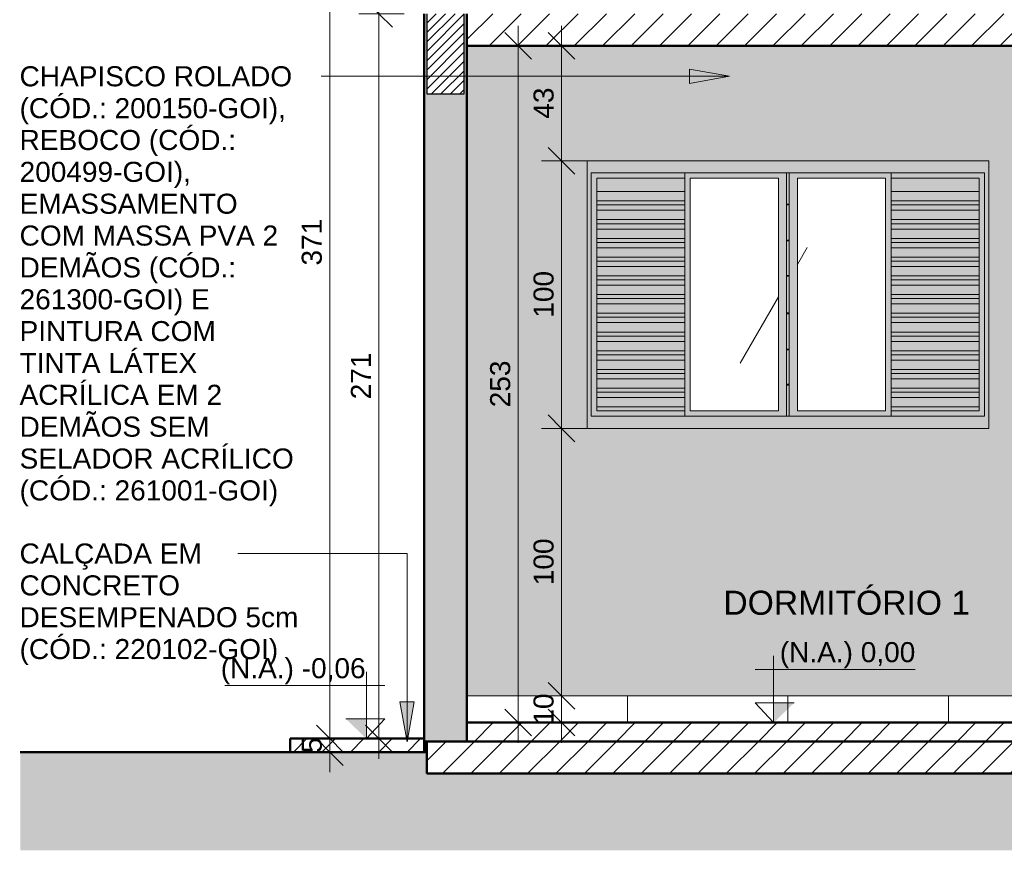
# Model space of a CAD drawing. Header units: metres. Extents: x 9.7 to 43.6, y -0.5 to 5.6.
# Tile 87 of 154: x 21 to 24.7, y -0.5 to 2.6. Entities that reach past the tile are written whole.
import ezdxf

# ---------------------------------------------------------------- set-up
doc = ezdxf.new("R2010")
doc.units = ezdxf.units.M
for name, color, linetype, lineweight in [('A-ANNO-DIMS', 7, 'Continuous', 9), ('A-ANNO-DIMS-50', 7, 'Continuous', 9), ('A-DETL-GENF', 7, 'Continuous', 5), ('A-FLOR', 7, 'Continuous', 5), ('A-FLOR-PATT', 7, 'Continuous', 5), ('A-GLAZ', 7, 'Continuous', 5), ('A-WALL', 7, 'Continuous', 5), ('A-WALL-PATT', 7, 'Continuous', 5), ('C-TOPO', 7, 'Continuous', 5), ('G-ANNO-DIMS', 7, 'Continuous', 9), ('G-ANNO-TEXT', 7, 'Continuous', 9), ('I-WALL', 7, 'Continuous', 5)]:
    doc.layers.add(name, color=color, linetype=linetype, lineweight=lineweight)
doc.layers.add('A-DETL', color=7, linetype='Continuous', lineweight=5, true_color=0x00a600)
doc.styles.add('Arial', font='arial.ttf', dxfattribs={"height": 0.075})
doc.styles.add('Arial_1', font='arial.ttf', dxfattribs={"height": 0.09})
doc.dimstyles.new('Com_linha__ref__contínua__-_Cor_Vermelha_Arial_1_5mm_2', dxfattribs={"dimscale": 0.3048, "dimtxt": 0.076519, "dimasz": 0.328084, "dimexe": 0.246063, "dimexo": 0.246063, "dimgap": 0.024606, "dimtad": 1, "dimdec": 1, "dimlfac": 100, "dimrnd": 0.1, "dimdsep": 46, "dimtxsty": 'Arial', "dimblk1": 'OBLIQUE', "dimblk2": 'OBLIQUE', "dimsah": 1, "dimcen": 0.09, "dimdle": 0.246063, "dimazin": 0, "dimtfac": 1, "dimtdec": 4, "dimtix": 1, "dimtmove": 0, "dimatfit": 3, "dimfxl": 1, "dimtvp": 1, "dimtolj": 1, "dimtzin": 0, "dimarcsym": 2})
pattern_1 = [(45, (28.80433, 2.847), (-0.053033, 0.053033), [])]
pattern_2 = [(60, (-1.416, 2.847), (-0.7901, 3.6316), [0.5, -1]), (60, (-0.4164, 3.797), (-0.59413, 1.67093), [1.5, -2.5]), (60, (3.584, 10.347), (-1.11997, 3.36016), [2.5, -5.65]), (60, (-9.916, -8.803), (-3.751, 5.803), [5, -10]), (60, (-16.416, -24.453), (-1.5635, 12.392), [5.5, -10.5]), (60, (60.484, 130.147), (-2.09532, 5.7708), [7.5, -15]), (60, (-0.9164, 12.847), (-1.7396, 3.48695), [3.5, -10]), (60, (-152.916, -325.153), (-0.06016, 4.5958), [3, -3.75]), (60, (-0.6664, 3.997), (-4.496, 5.713), [4, -6]), (60, (-63.116, 120.097), (0.186955, -3.976185), [2.5, -5.75]), (60, (3.584, 8.497), (-0.79006, 3.63157), [0.5, -1]), (60, (-2.416, 3.797), (-0.59413, 1.67093), [1.5, -2.5]), (60, (3.584, -4.653), (-1.11997, 3.36016), [2.5, -5.65]), (60, (7.084, -8.803), (-3.751, 5.803), [5, -10]), (60, (-16.416, 30.147), (-1.5635, 12.392), [5.5, -10.5]), (60, (-63.316, -124.453), (-2.09532, 5.7708), [7.5, -15]), (60, (-0.9164, -7.153), (-1.7396, 3.487), [3.5, -10]), (60, (-152.916, 330.847), (-0.06016, 4.5958), [3, -3.75]), (60, (-2.166, 1.697), (-4.496, 5.713), [4, -6]), (60, (-63.116, -114.403), (0.186955, -3.976185), [2.5, -5.75])]

# ---------------------------------------------------------------- blocks, each defined once
blk = doc.blocks.new('JANELA DE CORRE_-2767305-B0')
at = {"layer": 'A-GLAZ', "true_color": 0xfffffe}
h = blk.add_hatch(color=7, dxfattribs=at)
h.paths.add_polyline_path([(-6.3086, 1.1), (-5.5936, 1.1), (-5.5936, 2.1), (-7.0936, 2.1), (-7.0936, 1.1), (-6.3754, 1.1)])
h.paths.add_polyline_path([(-7.006, 1.145), (-7.0786, 1.145), (-7.0786, 2.055), (-5.6086, 2.055), (-5.6086, 1.145), (-6.7086, 1.145)])
for points in [[(-7.0586, 1.145), (-6.7286, 1.145), (-6.7286, 1.165), (-7.0586, 1.165), (-7.0586, 2.035), (-6.7286, 2.035), (-6.7286, 2.055), (-7.0786, 2.055), (-7.0786, 1.145), (-7.0701, 1.145)], [(-6.966, 1.985), (-6.7286, 1.985), (-6.7286, 2.035), (-7.0586, 2.035), (-7.0586, 1.985), (-6.9995, 1.985)], [(-5.9586, 1.145), (-5.6086, 1.145), (-5.6086, 2.055), (-5.9586, 2.055), (-5.9586, 2.035), (-5.6286, 2.035), (-5.6286, 1.165), (-5.9586, 1.165)], [(-5.6786, 1.985), (-5.6286, 1.985), (-5.6286, 2.035), (-5.9586, 2.035), (-5.9586, 1.985), (-5.7044, 1.985)], [(-6.9708, 1.95), (-6.7286, 1.95), (-6.7286, 1.985), (-7.0586, 1.985), (-7.0586, 1.95)], [(-5.9586, 1.95), (-5.6286, 1.95), (-5.6286, 1.985), (-5.9586, 1.985)], [(-6.7286, 1.935), (-6.7286, 1.95), (-7.0586, 1.95), (-7.0586, 1.935), (-6.8286, 1.935)], [(-6.7286, 1.915), (-6.7286, 1.935), (-7.0586, 1.935), (-7.0586, 1.915), (-6.8486, 1.915)], [(-6.9135, 1.88), (-6.7286, 1.88), (-6.7286, 1.915), (-7.0586, 1.915), (-7.0586, 1.88)], [(-6.3386, 1.9355), (-6.3386, 1.9385), (-6.3486, 1.9385), (-6.3486, 1.9355)], [(-5.6286, 1.935), (-5.6286, 1.95), (-5.9586, 1.95), (-5.9586, 1.935), (-5.7286, 1.935)], [(-5.6286, 1.915), (-5.6286, 1.935), (-5.9586, 1.935), (-5.9586, 1.915), (-5.7486, 1.915)], [(-5.8056, 1.88), (-5.6286, 1.88), (-5.6286, 1.915), (-5.9586, 1.915), (-5.9586, 1.88)], [(-6.9013, 1.865), (-6.7286, 1.865), (-6.7286, 1.88), (-7.0586, 1.88), (-7.0586, 1.865)], [(-5.9586, 1.865), (-5.6286, 1.865), (-5.6286, 1.88), (-5.9586, 1.88)], [(-6.8107, 1.845), (-6.7286, 1.845), (-6.7286, 1.865), (-7.0586, 1.865), (-7.0586, 1.845), (-6.8849, 1.845)], [(-7.0586, 1.81), (-6.7286, 1.81), (-6.7286, 1.845), (-7.0586, 1.845), (-7.0586, 1.8391)], [(-5.8393, 1.845), (-5.6286, 1.845), (-5.6286, 1.865), (-5.9586, 1.865), (-5.9586, 1.845)], [(-5.7448, 1.81), (-5.6286, 1.81), (-5.6286, 1.845), (-5.9586, 1.845), (-5.9586, 1.81)], [(-6.9686, 1.795), (-6.7286, 1.795), (-6.7286, 1.81), (-7.0586, 1.81), (-7.0586, 1.795), (-7.006, 1.795)], [(-6.3386, 1.8005), (-6.3386, 1.8035), (-6.3486, 1.8035), (-6.3486, 1.8005)], [(-5.9586, 1.795), (-5.6286, 1.795), (-5.6286, 1.81), (-5.9586, 1.81)], [(-6.7286, 1.775), (-6.7286, 1.795), (-7.0586, 1.795), (-7.0586, 1.775), (-6.9886, 1.775)], [(-6.7286, 1.74), (-6.7286, 1.775), (-7.0586, 1.775), (-7.0586, 1.74), (-7.006, 1.74)], [(-5.9586, 1.775), (-5.6286, 1.775), (-5.6286, 1.795), (-5.9586, 1.795)], [(-5.6286, 1.74), (-5.6286, 1.775), (-5.9586, 1.775), (-5.9586, 1.74), (-5.7448, 1.74)], [(-7.006, 1.725), (-6.7286, 1.725), (-6.7286, 1.74), (-7.0586, 1.74), (-7.0586, 1.725)], [(-5.7448, 1.725), (-5.6286, 1.725), (-5.6286, 1.74), (-5.9586, 1.74), (-5.9586, 1.725)], [(-6.7286, 1.705), (-6.7286, 1.725), (-7.0586, 1.725), (-7.0586, 1.705), (-7.006, 1.705)], [(-7.006, 1.67), (-6.7286, 1.67), (-6.7286, 1.705), (-7.0586, 1.705), (-7.0586, 1.67)], [(-5.6286, 1.705), (-5.6286, 1.725), (-5.9586, 1.725), (-5.9586, 1.705), (-5.7448, 1.705)], [(-5.7448, 1.67), (-5.6286, 1.67), (-5.6286, 1.705), (-5.9586, 1.705), (-5.9586, 1.67)], [(-6.7286, 1.655), (-6.7286, 1.67), (-7.0586, 1.67), (-7.0586, 1.655), (-7.006, 1.655)], [(-6.3386, 1.6685), (-6.3386, 1.6715), (-6.3486, 1.6715), (-6.3486, 1.6685)], [(-5.9586, 1.655), (-5.6286, 1.655), (-5.6286, 1.67), (-5.9586, 1.67)], [(-6.7286, 1.635), (-6.7286, 1.655), (-7.0586, 1.655), (-7.0586, 1.635), (-7.006, 1.635)], [(-7.006, 1.6), (-6.7286, 1.6), (-6.7286, 1.635), (-7.0586, 1.635), (-7.0586, 1.6)], [(-5.7448, 1.635), (-5.6286, 1.635), (-5.6286, 1.655), (-5.9586, 1.655), (-5.9586, 1.635)], [(-5.7448, 1.6), (-5.6286, 1.6), (-5.6286, 1.635), (-5.9586, 1.635), (-5.9586, 1.6)], [(-7.0586, 1.585), (-6.7286, 1.585), (-6.7286, 1.6), (-7.0586, 1.6)], [(-7.006, 1.565), (-6.7286, 1.565), (-6.7286, 1.585), (-7.0586, 1.585), (-7.0586, 1.565)], [(-5.9586, 1.585), (-5.6286, 1.585), (-5.6286, 1.6), (-5.9586, 1.6)], [(-5.9586, 1.565), (-5.6286, 1.565), (-5.6286, 1.585), (-5.9586, 1.585)], [(-7.006, 1.53), (-6.7286, 1.53), (-6.7286, 1.565), (-7.0586, 1.565), (-7.0586, 1.53)], [(-5.6286, 1.53), (-5.6286, 1.565), (-5.9586, 1.565), (-5.9586, 1.53), (-5.7448, 1.53)], [(-7.0586, 1.515), (-6.7286, 1.515), (-6.7286, 1.53), (-7.0586, 1.53)], [(-7.0586, 1.495), (-6.7286, 1.495), (-6.7286, 1.515), (-7.0586, 1.515)], [(-6.3386, 1.5285), (-6.3386, 1.5315), (-6.3486, 1.5315), (-6.3486, 1.5285)], [(-5.7448, 1.515), (-5.6286, 1.515), (-5.6286, 1.53), (-5.9586, 1.53), (-5.9586, 1.515)], [(-5.6286, 1.495), (-5.6286, 1.515), (-5.9586, 1.515), (-5.9586, 1.495), (-5.7448, 1.495)], [(-6.7286, 1.46), (-6.7286, 1.495), (-7.0586, 1.495), (-7.0586, 1.46), (-7.006, 1.46)], [(-5.7448, 1.46), (-5.6286, 1.46), (-5.6286, 1.495), (-5.9586, 1.495), (-5.9586, 1.46)], [(-7.006, 1.445), (-6.7286, 1.445), (-6.7286, 1.46), (-7.0586, 1.46), (-7.0586, 1.445)], [(-7.006, 1.425), (-6.7286, 1.425), (-6.7286, 1.445), (-7.0586, 1.445), (-7.0586, 1.425)], [(-5.7263, 1.445), (-5.6286, 1.445), (-5.6286, 1.46), (-5.9586, 1.46), (-5.9586, 1.445), (-5.7448, 1.445)], [(-5.6286, 1.425), (-5.6286, 1.445), (-5.9586, 1.445), (-5.9586, 1.425), (-5.7019, 1.425)], [(-7.006, 1.39), (-6.7286, 1.39), (-6.7286, 1.425), (-7.0586, 1.425), (-7.0586, 1.39)], [(-5.6286, 1.39), (-5.6286, 1.425), (-5.9586, 1.425), (-5.9586, 1.39), (-5.6903, 1.39)], [(-6.7286, 1.375), (-6.7286, 1.39), (-7.0586, 1.39), (-7.0586, 1.375), (-7.006, 1.375)], [(-6.7286, 1.355), (-6.7286, 1.375), (-7.0586, 1.375), (-7.0586, 1.355), (-7.006, 1.355)], [(-6.3386, 1.3935), (-6.3386, 1.3965), (-6.3486, 1.3965), (-6.3486, 1.3935)], [(-5.6286, 1.375), (-5.6286, 1.39), (-5.9586, 1.39), (-5.9586, 1.375), (-5.6853, 1.375)], [(-5.7448, 1.355), (-5.6286, 1.355), (-5.6286, 1.375), (-5.9586, 1.375), (-5.9586, 1.355), (-5.7686, 1.355)], [(-7.009, 1.32), (-6.7286, 1.32), (-6.7286, 1.355), (-7.0586, 1.355), (-7.0586, 1.32)], [(-5.6286, 1.32), (-5.6286, 1.355), (-5.9586, 1.355), (-5.9586, 1.32), (-5.6669, 1.32)], [(-6.7286, 1.305), (-6.7286, 1.32), (-7.0586, 1.32), (-7.0586, 1.305), (-7.006, 1.305)], [(-6.7286, 1.285), (-6.7286, 1.305), (-7.0586, 1.305), (-7.0586, 1.285), (-7.006, 1.285)], [(-5.7448, 1.305), (-5.6286, 1.305), (-5.6286, 1.32), (-5.9586, 1.32), (-5.9586, 1.305), (-5.8186, 1.305)], [(-5.7448, 1.285), (-5.6286, 1.285), (-5.6286, 1.305), (-5.9586, 1.305), (-5.9586, 1.285), (-5.8386, 1.285)], [(-7.0586, 1.25), (-6.7286, 1.25), (-6.7286, 1.285), (-7.0586, 1.285)], [(-6.3386, 1.2615), (-6.3386, 1.2645), (-6.3486, 1.2645), (-6.3486, 1.2615)], [(-5.7448, 1.25), (-5.6286, 1.25), (-5.6286, 1.285), (-5.9586, 1.285), (-5.9586, 1.25), (-5.8736, 1.25)], [(-7.0586, 1.235), (-6.7286, 1.235), (-6.7286, 1.25), (-7.0586, 1.25)], [(-7.0493, 1.215), (-6.7286, 1.215), (-6.7286, 1.235), (-7.0586, 1.235), (-7.0586, 1.215)], [(-7.006, 1.18), (-6.7286, 1.18), (-6.7286, 1.215), (-7.0586, 1.215), (-7.0586, 1.18), (-7.0519, 1.18)], [(-5.6386, 1.235), (-5.6286, 1.235), (-5.6286, 1.25), (-5.9586, 1.25), (-5.9586, 1.235), (-5.6455, 1.235)], [(-5.9586, 1.215), (-5.6286, 1.215), (-5.6286, 1.235), (-5.9586, 1.235)], [(-5.7448, 1.18), (-5.6286, 1.18), (-5.6286, 1.215), (-5.9586, 1.215), (-5.9586, 1.18), (-5.9436, 1.18)], [(-6.7286, 1.165), (-6.7286, 1.18), (-7.0586, 1.18), (-7.0586, 1.165), (-7.006, 1.165)], [(-5.6286, 1.165), (-5.6286, 1.18), (-5.9586, 1.18), (-5.9586, 1.165), (-5.7448, 1.165)]]:
    blk.add_hatch(color=7, dxfattribs=at).paths.add_polyline_path(points)
h = blk.add_hatch(color=7, dxfattribs=at)
h.paths.add_polyline_path([(-6.3786, 1.145), (-6.3486, 1.145), (-6.3486, 2.055), (-6.7286, 2.055), (-6.7286, 1.145), (-6.3793, 1.145)])
h.paths.add_polyline_path([(-6.6907, 1.165), (-6.7086, 1.165), (-6.7086, 2.035), (-6.3786, 2.035), (-6.3786, 1.165)])
at = {"layer": 'A-GLAZ', "true_color": 0xbee8fe}
h = blk.add_hatch(dxfattribs=at)
h.set_pattern_fill('FP_24', color=254, style=0, pattern_type=2)
h.set_pattern_definition(pattern_2)
h.paths.add_polyline_path([(-6.3786, 1.165), (-6.3786, 2.035), (-6.7086, 2.035), (-6.7086, 1.165), (-6.6907, 1.165)])
at = {"layer": 'A-GLAZ', "true_color": 0x7f7f7f}
h = blk.add_hatch(color=8, dxfattribs=at)
h.paths.add_polyline_path([(-6.3386, 1.145), (-6.3386, 1.2615), (-6.3486, 1.2615), (-6.3486, 1.145)])
h.paths.add_polyline_path([(-6.3386, 1.2645), (-6.3386, 1.3935), (-6.3486, 1.3935), (-6.3486, 1.2645)])
h.paths.add_polyline_path([(-6.3486, 1.3965), (-6.3386, 1.3965), (-6.3386, 1.5285), (-6.3486, 1.5285), (-6.3486, 1.4531)])
h.paths.add_polyline_path([(-6.3386, 1.5315), (-6.3386, 1.6685), (-6.3486, 1.6685), (-6.3486, 1.5315)])
h.paths.add_polyline_path([(-6.3486, 1.6715), (-6.3386, 1.6715), (-6.3386, 1.8005), (-6.3486, 1.8005)])
h.paths.add_polyline_path([(-6.3486, 1.8035), (-6.3386, 1.8035), (-6.3386, 1.9355), (-6.3486, 1.9355), (-6.3486, 1.8391)])
h.paths.add_polyline_path([(-6.3486, 1.9385), (-6.3386, 1.9385), (-6.3386, 2.055), (-6.3486, 2.055), (-6.3486, 2.0333)])
at = {"layer": 'A-GLAZ', "true_color": 0xfffffe}
h = blk.add_hatch(color=7, dxfattribs=at)
h.paths.add_polyline_path([(-6.3386, 1.145), (-5.9586, 1.145), (-5.9586, 2.055), (-6.3386, 2.055), (-6.3386, 1.26)])
h.paths.add_polyline_path([(-6.3086, 1.165), (-6.3086, 2.035), (-5.9786, 2.035), (-5.9786, 1.165), (-6.0601, 1.165)])
at = {"layer": 'A-GLAZ', "true_color": 0xbee8fe}
h = blk.add_hatch(dxfattribs=at)
h.set_pattern_fill('FP_24', color=254, style=0, pattern_type=2)
h.set_pattern_definition(pattern_2)
h.paths.add_polyline_path([(-6.0601, 1.165), (-5.9786, 1.165), (-5.9786, 2.035), (-6.3086, 2.035), (-6.3086, 1.165)])
at = {"layer": 'A-GLAZ'}
for p, q in [((-5.5936, 2.1), (-7.0936, 2.1)), ((-7.0936, 2.1), (-7.0936, 1.1)), ((-5.5936, 1.1), (-5.5936, 2.1)), ((-7.0786, 1.145), (-7.0786, 2.055)), ((-7.0786, 2.055), (-5.6086, 2.055)), ((-7.0586, 2.035), (-6.7286, 2.035)), ((-7.0586, 1.165), (-7.0586, 2.035)), ((-6.7286, 2.055), (-6.7286, 1.145)), ((-6.7086, 1.165), (-6.7086, 2.035)), ((-6.7086, 2.035), (-6.3786, 2.035)), ((-6.3786, 2.035), (-6.3786, 1.165)), ((-6.3486, 1.145), (-6.3486, 2.055)), ((-6.3386, 2.055), (-6.3386, 1.145)), ((-6.3086, 2.035), (-5.9786, 2.035)), ((-6.3086, 1.165), (-6.3086, 2.035)), ((-5.9786, 2.035), (-5.9786, 1.165)), ((-5.9586, 1.145), (-5.9586, 2.055)), ((-5.9586, 2.035), (-5.6286, 2.035)), ((-5.6286, 2.035), (-5.6286, 1.165)), ((-5.6086, 2.055), (-5.6086, 1.145)), ((-7.0586, 1.985), (-6.7286, 1.985)), ((-5.9586, 1.985), (-5.6286, 1.985)), ((-7.0586, 1.95), (-6.7286, 1.95)), ((-7.0586, 1.935), (-6.7286, 1.935)), ((-7.0586, 1.915), (-6.7286, 1.915)), ((-6.3486, 1.9385), (-6.3386, 1.9385)), ((-6.3486, 1.9355), (-6.3386, 1.9355)), ((-5.9586, 1.95), (-5.6286, 1.95)), ((-5.9586, 1.935), (-5.6286, 1.935)), ((-5.9586, 1.915), (-5.6286, 1.915)), ((-7.0586, 1.88), (-6.7286, 1.88)), ((-5.9586, 1.88), (-5.6286, 1.88)), ((-7.0586, 1.865), (-6.7286, 1.865)), ((-7.0586, 1.845), (-6.7286, 1.845)), ((-5.9586, 1.865), (-5.6286, 1.865)), ((-5.9586, 1.845), (-5.6286, 1.845)), ((-7.0586, 1.81), (-6.7286, 1.81)), ((-6.3486, 1.8035), (-6.3386, 1.8035)), ((-5.9586, 1.81), (-5.6286, 1.81)), ((-7.0586, 1.795), (-6.7286, 1.795)), ((-7.0586, 1.775), (-6.7286, 1.775)), ((-6.3486, 1.8005), (-6.3386, 1.8005)), ((-5.9586, 1.795), (-5.6286, 1.795)), ((-5.9586, 1.775), (-5.6286, 1.775)), ((-7.0586, 1.74), (-6.7286, 1.74)), ((-5.9586, 1.74), (-5.6286, 1.74)), ((-7.0586, 1.725), (-6.7286, 1.725)), ((-7.0586, 1.705), (-6.7286, 1.705)), ((-5.9586, 1.725), (-5.6286, 1.725)), ((-5.9586, 1.705), (-5.6286, 1.705)), ((-7.0586, 1.67), (-6.7286, 1.67)), ((-6.3486, 1.6715), (-6.3386, 1.6715)), ((-6.3486, 1.6685), (-6.3386, 1.6685)), ((-5.9586, 1.67), (-5.6286, 1.67)), ((-7.0586, 1.655), (-6.7286, 1.655)), ((-7.0586, 1.635), (-6.7286, 1.635)), ((-5.9586, 1.655), (-5.6286, 1.655)), ((-5.9586, 1.635), (-5.6286, 1.635)), ((-7.0586, 1.6), (-6.7286, 1.6)), ((-7.0586, 1.585), (-6.7286, 1.585)), ((-5.9586, 1.6), (-5.6286, 1.6)), ((-5.9586, 1.585), (-5.6286, 1.585)), ((-7.0586, 1.565), (-6.7286, 1.565)), ((-5.9586, 1.565), (-5.6286, 1.565)), ((-7.0586, 1.53), (-6.7286, 1.53)), ((-7.0586, 1.515), (-6.7286, 1.515)), ((-6.3486, 1.5315), (-6.3386, 1.5315)), ((-6.3486, 1.5285), (-6.3386, 1.5285)), ((-5.9586, 1.53), (-5.6286, 1.53)), ((-5.9586, 1.515), (-5.6286, 1.515)), ((-7.0586, 1.495), (-6.7286, 1.495)), ((-5.9586, 1.495), (-5.6286, 1.495)), ((-7.0586, 1.46), (-6.7286, 1.46)), ((-7.0586, 1.445), (-6.7286, 1.445)), ((-5.9586, 1.46), (-5.6286, 1.46)), ((-5.9586, 1.445), (-5.6286, 1.445)), ((-7.0586, 1.425), (-6.7286, 1.425)), ((-5.9586, 1.425), (-5.6286, 1.425)), ((-7.0586, 1.39), (-6.7286, 1.39)), ((-7.0586, 1.375), (-6.7286, 1.375)), ((-6.3486, 1.3965), (-6.3386, 1.3965)), ((-6.3486, 1.3935), (-6.3386, 1.3935)), ((-5.9586, 1.39), (-5.6286, 1.39)), ((-5.9586, 1.375), (-5.6286, 1.375)), ((-7.0586, 1.355), (-6.7286, 1.355)), ((-5.9586, 1.355), (-5.6286, 1.355)), ((-7.0586, 1.32), (-6.7286, 1.32)), ((-7.0586, 1.305), (-6.7286, 1.305)), ((-5.9586, 1.32), (-5.6286, 1.32)), ((-5.9586, 1.305), (-5.6286, 1.305)), ((-7.0586, 1.285), (-6.7286, 1.285)), ((-6.3486, 1.2645), (-6.3386, 1.2645)), ((-6.3486, 1.2615), (-6.3386, 1.2615)), ((-5.9586, 1.285), (-5.6286, 1.285)), ((-7.0586, 1.25), (-6.7286, 1.25)), ((-7.0586, 1.235), (-6.7286, 1.235)), ((-7.0586, 1.215), (-6.7286, 1.215)), ((-5.9586, 1.25), (-5.6286, 1.25)), ((-5.9586, 1.235), (-5.6286, 1.235)), ((-5.9586, 1.215), (-5.6286, 1.215)), ((-6.7286, 1.18), (-7.0586, 1.18)), ((-5.6286, 1.18), (-5.9586, 1.18)), ((-5.6086, 1.145), (-7.0786, 1.145)), ((-6.7286, 1.165), (-7.0586, 1.165)), ((-6.3786, 1.165), (-6.7086, 1.165)), ((-5.9786, 1.165), (-6.3086, 1.165)), ((-5.6286, 1.165), (-5.9586, 1.165)), ((-7.0936, 1.1), (-5.5936, 1.1))]:
    blk.add_line(p, q, dxfattribs=at)
blk = doc.blocks.new('Elevações de ponto - Cota de elevação - corte _N_O e N_A_-1979376-B')
at = {"layer": 'G-ANNO-DIMS'}
blk.add_hatch(color=256, dxfattribs=at).paths.add_polyline_path([(-6.3206, 0.0736), (-6.3972, 0), (-6.3972, 0.0736)])
for p, q in [((-6.3972, 0), (-6.3972, 0.25)), ((-6.4658, 0.1986), (-5.868, 0.1986)), ((-6.3972, 0), (-6.4658, 0.0736)), ((-6.4658, 0.0736), (-6.3206, 0.0736)), ((-6.3972, 0.0736), (-6.4658, 0.0736)), ((-6.4658, 0.0736), (-6.3972, 0)), ((-6.3972, 0), (-6.3972, 0.0736))]:
    blk.add_line(p, q, dxfattribs=at)
blk = doc.blocks.new('DIMBLOCK25-B')
at = {"layer": 'A-ANNO-DIMS-50', "color": 242, "true_color": 0xbd2b2e, "transparency": 16777216}
for p, q in [((23.0304, 2.53), (22.9804, 2.58)), ((23.0304, 2.605), (23.0304, 2.1)), ((23.0304, 2.53), (23.0261, 2.53)), ((23.0304, 2.53), (23.0804, 2.48)), ((23.0304, 2.53), (23.1054, 2.53)), ((23.0304, 2.1), (22.9804, 2.15)), ((23.0304, 2.1), (22.9554, 2.1)), ((23.0304, 2.1), (23.0804, 2.05)), ((23.0304, 2.1), (23.2637, 2.1))]:
    blk.add_line(p, q, dxfattribs=at)
at = {"layer": 'A-ANNO-DIMS-50', "color": 0, "transparency": 16777216, "insert": (22.9256, 2.2573), "char_height": 0.075, "width": 0.138441, "attachment_point": 1, "rotation": 90, "line_spacing_factor": 0.941778, "style": 'Arial'}
blk.add_mtext('43', dxfattribs=at)
blk = doc.blocks.new('_Oblique')
at = {"color": 0, "linetype": 'ByBlock', "lineweight": -2}
blk.add_line((-0.5, -0.5), (0.5, 0.5), dxfattribs=at)
blk = doc.blocks.new('DIMBLOCK26-B')
at = {"layer": 'A-ANNO-DIMS-50', "color": 242, "true_color": 0xbd2b2e, "transparency": 16777216}
for p, q in [((23.0304, 2.1), (22.9804, 2.15)), ((23.0304, 2.1), (22.9554, 2.1)), ((23.0304, 2.1), (23.0304, 1.1)), ((23.0304, 2.1), (23.0804, 2.05)), ((23.0304, 2.1), (23.2637, 2.1)), ((23.0304, 1.1), (22.9804, 1.15)), ((23.0304, 1.1), (22.9554, 1.1)), ((23.0304, 1.1), (23.0804, 1.05)), ((23.0304, 1.1), (23.2156, 1.1))]:
    blk.add_line(p, q, dxfattribs=at)
at = {"layer": 'A-ANNO-DIMS-50', "color": 0, "transparency": 16777216, "insert": (22.9256, 1.5135), "char_height": 0.075, "width": 0.207662, "attachment_point": 1, "rotation": 90, "line_spacing_factor": 0.941778, "style": 'Arial'}
blk.add_mtext('100', dxfattribs=at)
blk = doc.blocks.new('DIMBLOCK27-B')
at = {"layer": 'A-ANNO-DIMS-50', "color": 242, "true_color": 0xbd2b2e, "transparency": 16777216}
for p, q in [((23.0304, 1.1), (22.9804, 1.15)), ((23.0304, 1.1), (22.9554, 1.1)), ((23.0304, 1.1), (23.0304, 0.1)), ((23.0304, 1.1), (23.0804, 1.05)), ((23.0304, 1.1), (23.2156, 1.1)), ((23.0304, 0.1), (22.9804, 0.15)), ((23.0304, 0.1), (23.0261, 0.1)), ((23.0304, 0.1), (23.0804, 0.05)), ((23.0304, 0.1), (23.1054, 0.1))]:
    blk.add_line(p, q, dxfattribs=at)
at = {"layer": 'A-ANNO-DIMS-50', "color": 0, "transparency": 16777216, "insert": (22.9256, 0.5135), "char_height": 0.075, "width": 0.207662, "attachment_point": 1, "rotation": 90, "line_spacing_factor": 0.941778, "style": 'Arial'}
blk.add_mtext('100', dxfattribs=at)
blk = doc.blocks.new('DIMBLOCK28-B')
at = {"layer": 'A-ANNO-DIMS-50', "color": 242, "true_color": 0xbd2b2e, "transparency": 16777216}
for p, q in [((23.0304, 0.1), (22.9804, 0.15)), ((23.0304, 0.1), (23.0261, 0.1)), ((23.0304, 0.1), (23.0304, -0.075)), ((23.0304, 0.1), (23.0804, 0.05)), ((23.0304, 0.1), (23.1054, 0.1)), ((23.0304, 0), (22.9804, 0.05)), ((23.0304, 0), (23.0261, 0)), ((23.0304, 0), (23.0804, -0.05)), ((23.0304, 0), (23.1054, 0))]:
    blk.add_line(p, q, dxfattribs=at)
at = {"layer": 'A-ANNO-DIMS-50', "color": 0, "transparency": 16777216, "insert": (22.9256, -0.0077), "char_height": 0.075, "width": 0.138441, "attachment_point": 1, "rotation": 90, "line_spacing_factor": 0.941778, "style": 'Arial'}
blk.add_mtext('10', dxfattribs=at)
blk = doc.blocks.new('DIMBLOCK29-B')
at = {"layer": 'A-ANNO-DIMS-50', "color": 242, "true_color": 0xbd2b2e, "transparency": 16777216}
for p, q in [((22.8683, 2.53), (22.8183, 2.58)), ((22.8683, 2.605), (22.8683, -0.075)), ((22.8683, 2.53), (22.864, 2.53)), ((22.8683, 2.53), (22.9183, 2.48)), ((22.8683, 2.53), (22.9433, 2.53)), ((22.8683, 0), (22.8183, 0.05)), ((22.8683, 0), (22.864, 0)), ((22.8683, 0), (22.9183, -0.05)), ((22.8683, 0), (22.9433, 0))]:
    blk.add_line(p, q, dxfattribs=at)
at = {"layer": 'A-ANNO-DIMS-50', "color": 0, "transparency": 16777216, "insert": (22.7634, 1.1785), "char_height": 0.075, "width": 0.207662, "attachment_point": 1, "rotation": 90, "line_spacing_factor": 0.941778, "style": 'Arial'}
blk.add_mtext('253', dxfattribs=at)
blk = doc.blocks.new('DIMBLOCK30-B')
at = {"layer": 'A-ANNO-DIMS-50', "color": 242, "true_color": 0xbd2b2e, "transparency": 16777216}
for p, q in [((22.3481, 3.725), (22.3481, 2.65)), ((22.3481, 3.65), (22.2981, 3.7)), ((22.3481, 3.65), (22.2731, 3.65)), ((22.3481, 3.65), (22.3981, 3.6)), ((22.3481, 3.65), (22.4416, 3.65)), ((22.3481, 2.65), (22.2981, 2.7)), ((22.3481, 2.65), (22.2731, 2.65)), ((22.3481, 2.65), (22.3981, 2.6)), ((22.3481, 2.65), (22.4416, 2.65))]:
    blk.add_line(p, q, dxfattribs=at)
at = {"layer": 'A-ANNO-DIMS-50', "color": 0, "transparency": 16777216, "insert": (22.2432, 3.0635), "char_height": 0.075, "width": 0.207662, "attachment_point": 1, "rotation": 90, "line_spacing_factor": 0.941778, "style": 'Arial'}
blk.add_mtext('100', dxfattribs=at)
blk = doc.blocks.new('DIMBLOCK31-B')
at = {"layer": 'A-ANNO-DIMS-50', "color": 242, "true_color": 0xbd2b2e, "transparency": 16777216}
for p, q in [((22.3481, 2.65), (22.2981, 2.7)), ((22.3481, 2.65), (22.2731, 2.65)), ((22.3481, 2.65), (22.3481, -0.135)), ((22.3481, 2.65), (22.3981, 2.6)), ((22.3481, 2.65), (22.4416, 2.65)), ((22.3481, -0.06), (22.2981, -0.01)), ((22.3481, -0.06), (22.3438, -0.06)), ((22.3481, -0.06), (22.3981, -0.11)), ((22.3481, -0.06), (22.4231, -0.06))]:
    blk.add_line(p, q, dxfattribs=at)
at = {"layer": 'A-ANNO-DIMS-50', "color": 0, "transparency": 16777216, "insert": (22.2432, 1.2085), "char_height": 0.075, "width": 0.207662, "attachment_point": 1, "rotation": 90, "line_spacing_factor": 0.941778, "style": 'Arial'}
blk.add_mtext('271', dxfattribs=at)
blk = doc.blocks.new('DIMBLOCK33-B')
at = {"layer": 'A-ANNO-DIMS-50', "color": 242, "true_color": 0xbd2b2e, "transparency": 16777216}
for p, q in [((22.1642, 3.65), (22.1142, 3.7)), ((22.1642, 3.65), (22.0892, 3.65)), ((22.1642, 3.65), (22.1642, -0.06)), ((22.1642, 3.65), (22.2142, 3.6)), ((22.1642, 3.65), (22.6238, 3.65)), ((22.1642, -0.06), (22.1142, -0.01)), ((22.1642, -0.06), (22.1599, -0.06)), ((22.1642, -0.06), (22.2142, -0.11)), ((22.1642, -0.06), (22.2392, -0.06))]:
    blk.add_line(p, q, dxfattribs=at)
at = {"layer": 'A-ANNO-DIMS-50', "color": 0, "transparency": 16777216, "insert": (22.0593, 1.7085), "char_height": 0.075, "width": 0.207662, "attachment_point": 1, "rotation": 90, "line_spacing_factor": 0.941778, "style": 'Arial'}
blk.add_mtext('371', dxfattribs=at)
blk = doc.blocks.new('DIMBLOCK34-B')
at = {"layer": 'A-ANNO-DIMS-50', "color": 242, "true_color": 0xbd2b2e, "transparency": 16777216}
for p, q in [((22.1642, -0.06), (22.1142, -0.01)), ((22.1642, -0.11), (22.1142, -0.06)), ((22.1642, -0.06), (22.1599, -0.06)), ((22.1642, -0.06), (22.1642, -0.185)), ((22.1642, -0.06), (22.2142, -0.11)), ((22.1642, -0.06), (22.2392, -0.06)), ((22.1642, -0.11), (22.1599, -0.11)), ((22.1642, -0.11), (22.2142, -0.16)), ((22.1642, -0.11), (22.2392, -0.11))]:
    blk.add_line(p, q, dxfattribs=at)
at = {"layer": 'A-ANNO-DIMS-50', "color": 0, "transparency": 16777216, "insert": (22.0593, -0.1138), "char_height": 0.075, "width": 0.069221, "attachment_point": 1, "rotation": 90, "line_spacing_factor": 0.941778, "style": 'Arial'}
blk.add_mtext('5', dxfattribs=at)

msp = doc.modelspace()

# ---------------------------------------------------------------- hatches: boundary and pattern name
at = {"layer": 'A-DETL-GENF', "true_color": 0x464646}
h = msp.add_hatch(dxfattribs=at)
h.set_pattern_fill('FP_29', color=49, style=0, pattern_type=2)
h.set_pattern_definition([(45, (28.80433, 2.847), (-0.01767767, 0.01767767), [])])
h.paths.add_polyline_path([(22.6666, 2.35), (22.6666, 2.65), (22.5266, 2.65), (22.5266, 2.35), (22.6347, 2.35)])
h.paths.add_polyline_path([(29.4067, 2.35), (29.5467, 2.35), (29.5467, 2.65), (29.4067, 2.65), (29.4067, 2.6113)])
h.paths.add_polyline_path([(26.9867, 2.35), (26.9867, 2.65), (26.8466, 2.65), (26.8466, 2.35)])
h.paths.add_polyline_path([(25.1292, 2.35), (25.2266, 2.35), (25.2266, 2.65), (25.0866, 2.65), (25.0866, 2.35)])
h.paths.add_polyline_path([(29.5467, 3.45), (29.5467, 3.65), (29.4067, 3.65), (29.4067, 3.45)])
h.paths.add_polyline_path([(25.1062, 4.45), (25.2266, 4.45), (25.2266, 4.65), (25.0866, 4.65), (25.0866, 4.45)])
h.paths.add_polyline_path([(26.9866, 5.05), (26.9866, 5.25), (26.8466, 5.25), (26.8466, 5.05), (26.9193, 5.05)])
at = {"layer": 'A-FLOR-PATT', "true_color": 0x808080}
h = msp.add_hatch(dxfattribs=at)
h.set_pattern_fill('FP_23', color=8, style=0, pattern_type=2)
h.set_pattern_definition(pattern_1)
h.paths.add_polyline_path([(26.6828, 2.53), (26.8466, 2.53), (26.8466, 2.65), (25.2266, 2.65), (25.2266, 2.53), (26.0521, 2.53)])
h.paths.add_polyline_path([(22.899, 2.53), (25.0866, 2.53), (25.0866, 2.65), (22.6766, 2.65), (22.6766, 2.53)])
h.paths.add_polyline_path([(26.9867, 2.53), (29.3967, 2.53), (29.3967, 2.65), (26.9867, 2.65), (26.9867, 2.6113)])
h = msp.add_hatch(dxfattribs=at)
h.set_pattern_fill('FP_23', color=8, style=0, pattern_type=2)
h.set_pattern_definition(pattern_1)
h.paths.add_polyline_path([(26.9966, -0.07), (29.3967, -0.07), (29.3967, 0), (26.9966, 0)])
h.paths.add_polyline_path([(25.0767, -0.07), (25.0767, 0), (22.6766, 0), (22.6766, -0.07), (23.5296, -0.07)])
h = msp.add_hatch(dxfattribs=at)
h.set_pattern_fill('FP_23', color=8, style=0, pattern_type=2)
h.set_pattern_definition(pattern_1)
h.paths.add_polyline_path([(22.5166, -0.11), (22.5166, -0.06), (22.0166, -0.06), (22.0166, -0.11)])
h = msp.add_hatch(dxfattribs=at)
h.set_pattern_fill('FP_23', color=8, style=0, pattern_type=2)
h.set_pattern_definition(pattern_1)
h.paths.add_polyline_path([(28.5747, -0.19), (29.5467, -0.19), (29.5467, -0.07), (22.5267, -0.07), (22.5267, -0.19), (27.3134, -0.19)])
at = {"layer": 'A-WALL', "true_color": 0xf4f4f4}
msp.add_hatch(color=7, dxfattribs=at).paths.add_polyline_path([(22.6786, 0), (22.6786, 0.1), (22.6766, 0.1), (22.6766, 0)])
at = {"layer": 'A-WALL-PATT', "true_color": 0x787878}
h = msp.add_hatch(dxfattribs=at)
h.set_pattern_fill('FP_26', color=8, style=0, pattern_type=2)
h.set_pattern_definition([(0, (25.0763, 0), (0, 0.6), []), (90, (25.0763, 0), (-0.6, 4e-17), [])])
h.paths.add_polyline_path([(25.0498, 0), (25.0747, 0), (25.0747, 0.1), (22.6786, 0.1), (22.6786, 0), (24.9601, 0)])
at = {"layer": 'A-WALL-PATT', "true_color": 0xa2a2a2}
h = msp.add_hatch(dxfattribs=at)
h.set_pattern_fill('FP_25', color=253, style=0, pattern_type=2)
h.set_pattern_definition([(50, (28.80433, 2.847), (0.364365, -0.031877), [0.0381, -0.4191]), (355, (28.80433, 2.847), (-0.070485, 0.382117), [0.03048, -0.33528]), (100.451, (28.83433, 2.845), (0.293886, 0.35023), [0.03238, -0.35618]), (46.184, (28.80433, 2.949), (0.54216, -0.084084), [0.05715, -0.62865]), (96.636, (28.84933, 2.942), (0.474805, 0.494854), [0.04857, -0.53427]), (351.184, (28.80433, 2.949), (0.47481, 0.494846), [0.04572, -0.50292]), (21, (28.85433, 2.923), (0.303226, -0.204528), [0.0381, -0.4191]), (326, (28.85433, 2.923), (0.123607, 0.368379), [0.03048, -0.33528]), (71.451, (28.88033, 2.906), (0.426833, 0.163839), [0.03238, -0.35618]), (37.5, (28.80433, 2.847), (0.0061807, 0.1691082), [0.01676, -0.31445, 0.01676, -0.3236, -0.33655]), (37.5, (28.80433, 2.847), (0.0061807, 0.1691082), [-0.67158, 0.01676, -0.31979]), (7.5, (28.80433, 2.847), (0.1336414, 0.200358), [0.01676, -0.17729, 0.01676, -0.30683, -0.12827]), (7.5, (28.80433, 2.847), (0.1336414, 0.200358), [-0.51765, 0.01676, -0.11151]), (327.5, (28.69033, 2.847), (0.2711816, -0.0114606), [0.01676, -0.11024, 0.01676, -0.37948, -0.52578]), (327.5, (28.69033, 2.847), (0.2711816, -0.0114606), [-0.52324, 0.01676, -0.50902]), (317.5, (28.64033, 2.847), (0.296258, 0.050851), [0.01676, -0.14834, 0.01676, -0.24638, -0.37338]), (317.5, (28.64033, 2.847), (0.296258, 0.050851), [-0.42824, 0.01676, -0.35662])])
h.paths.add_polyline_path([(22.5266, -0.11), (22.5267, -0.11), (22.5266, -0.07)])
at = {"layer": 'C-TOPO', "true_color": 0xd2e2c2}
msp.add_hatch(color=254, dxfattribs=at).paths.add_polyline_path([(28.5747, -0.4773), (31.0972, -0.4773), (31.0972, -0.31), (29.5567, -0.31), (29.5567, -0.1101), (29.5467, -0.1101), (29.5467, -0.19), (22.5267, -0.19), (22.5267, -0.1101), (21.0071, -0.1101), (21.0071, -0.4773), (27.3134, -0.4773)])
at = {"layer": 'G-ANNO-TEXT'}
for points in [[(23.6583, 2.4159), (23.5083, 2.4423), (23.5083, 2.3894)], [(22.4531, -0.0721), (22.4795, 0.0779), (22.4266, 0.0779)]]:
    msp.add_hatch(color=256, dxfattribs=at).paths.add_polyline_path(points)
at = {"layer": 'I-WALL', "true_color": 0x7f7f7f}
for points in [[(22.5166, -0.07), (22.6766, -0.07), (22.6766, 2.65), (22.6666, 2.65), (22.6666, 2.35), (22.5266, 2.35), (22.5266, 2.65), (22.5166, 2.65), (22.5166, 1.067)], [(22.5166, -0.11), (22.5266, -0.11), (22.5266, -0.07), (22.5166, -0.07)]]:
    msp.add_hatch(color=8, dxfattribs=at).paths.add_polyline_path(points)
at = {"layer": 'I-WALL', "true_color": 0xf4eccd}
h = msp.add_hatch(color=254, dxfattribs=at)
h.paths.add_polyline_path([(23.5296, 0.1), (25.0767, 0.1), (25.0767, 2.53), (22.6766, 2.53), (22.6766, 0.1), (22.742, 0.1)])
h.paths.add_polyline_path([(23.1267, 1.1), (23.1267, 2.1), (24.6267, 2.1), (24.6267, 1.1), (23.2143, 1.1)])

# ---------------------------------------------------------------- linework, layer by layer
at = {"layer": 'A-DETL', "color": 7, "lineweight": 25}
for p, q in [((22.5266, 2.65), (22.5266, 2.35)), ((22.6666, 2.35), (22.6666, 2.65)), ((22.5266, 2.35), (22.6666, 2.35))]:
    msp.add_line(p, q, dxfattribs=at)
at = {"layer": 'A-DETL', "color": 7, "lineweight": 50}
msp.add_line((22.0166, -0.11), (21.0071, -0.11), dxfattribs=at)
at = {"layer": 'A-FLOR', "lineweight": 50}
for p, q in [((22.6766, 2.65), (22.6766, 2.53)), ((22.6766, 2.53), (25.0767, 2.53)), ((25.0767, 0), (22.6766, 0)), ((22.6766, 0), (22.6766, -0.07)), ((22.5166, -0.06), (22.0166, -0.06)), ((22.0166, -0.06), (22.0166, -0.11)), ((22.5166, -0.11), (22.5166, -0.06)), ((29.5467, -0.07), (22.5267, -0.07)), ((22.5267, -0.07), (22.5267, -0.19)), ((22.0166, -0.11), (22.5166, -0.11)), ((22.5267, -0.19), (29.5467, -0.19))]:
    msp.add_line(p, q, dxfattribs=at)
at = {"layer": 'A-WALL', "lineweight": 25}
for p, q in [((22.6786, 0.1), (22.6766, 0.1)), ((22.6786, 0), (22.6786, 0.1))]:
    msp.add_line(p, q, dxfattribs=at)
at = {"layer": 'A-WALL'}
msp.add_line((25.0747, 0.1), (22.6786, 0.1), dxfattribs=at)
at = {"layer": 'C-TOPO', "lineweight": 25}
msp.add_line((22.5267, -0.1101), (21.0071, -0.1101), dxfattribs=at)
at = {"layer": 'C-TOPO'}
msp.add_line((22.5267, -0.1101), (21.0071, -0.1101), dxfattribs=at)
at = {"layer": 'G-ANNO-DIMS', "lineweight": 18}
msp.add_line((22.1179, -0.06), (22.301, -0.06), dxfattribs=at)
at = {"layer": 'G-ANNO-TEXT'}
for p, q in [((23.6583, 2.4159), (23.5083, 2.4423)), ((23.5083, 2.4423), (23.5083, 2.3894)), ((22.1711, 2.4159), (22.1318, 2.4159)), ((23.6583, 2.4159), (22.1711, 2.4159)), ((23.5083, 2.3894), (23.6583, 2.4159)), ((22.1634, 0.6321), (21.8209, 0.6321)), ((22.4531, 0.6321), (22.1634, 0.6321)), ((22.4531, -0.0721), (22.4531, 0.6321)), ((22.4795, 0.0779), (22.4266, 0.0779)), ((22.4266, 0.0779), (22.4531, -0.0721)), ((22.4531, -0.0721), (22.4795, 0.0779))]:
    msp.add_line(p, q, dxfattribs=at)
at = {"layer": 'I-WALL', "lineweight": 50}
for p, q in [((22.5166, 2.65), (22.5166, -0.06)), ((22.6766, 0), (22.6766, 2.53)), ((22.5267, -0.07), (22.5166, -0.07)), ((22.5266, -0.11), (22.5266, -0.07)), ((22.5166, -0.11), (22.5266, -0.11))]:
    msp.add_line(p, q, dxfattribs=at)
at = {"layer": 'I-WALL'}
for p, q in [((23.1267, 1.1), (23.1267, 2.1)), ((23.1267, 2.1), (24.6267, 2.1)), ((24.6267, 2.1), (24.6267, 1.1)), ((24.6267, 1.1), (23.1267, 1.1))]:
    msp.add_line(p, q, dxfattribs=at)

# ---------------------------------------------------------------- block references
at = {"layer": 'A-GLAZ'}
msp.add_blockref('JANELA DE CORRE_-2767305-B0', (30.2203, 0), dxfattribs=at)
at = {"layer": 'G-ANNO-DIMS'}
msp.add_blockref('Elevações de ponto - Cota de elevação - corte _N_O e N_A_-1979376-B', (30.2203, 0), dxfattribs=at)
at = {"layer": 'G-ANNO-DIMS', "extrusion": (0, 0, -1)}
msp.add_blockref('Elevações de ponto - Cota de elevação - corte _N_O e N_A_-1979376-B', (-15.9039, -0.06), dxfattribs=at)

# ---------------------------------------------------------------- texts
at = {"layer": 'G-ANNO-DIMS', "lineweight": 18, "char_height": 0.075, "attachment_point": 1, "line_spacing_factor": 0.941778, "style": 'Arial'}
for s, insert, width in [('(N.A.) 0,00', (23.846, 0.3009), 0.605101), ('(N.A.) -0,06', (21.7567, 0.2409), 0.64642)]:
    msp.add_mtext(s, dxfattribs=dict(at, insert=insert, width=width))
at = {"layer": 'G-ANNO-TEXT', "attachment_point": 1}
for s, insert, char_height, width, style in [('CHAPISCO ROLADO', (21.0049, 2.4534), 0.075, 1.242616, 'Arial'), ('(CÓD.: 200150-GOI),', (21.0049, 2.3343), 0.075, 1.23059, 'Arial'), ('REBOCO (CÓD.: ', (21.0049, 2.2153), 0.075, 1.02616, 'Arial'), ('200499-GOI), ', (21.0049, 2.0962), 0.075, 0.829747, 'Arial'), ('EMASSAMENTO ', (21.0049, 1.9771), 0.075, 1.02616, 'Arial'), ('COM MASSA PVA 2 ', (21.0049, 1.8581), 0.075, 1.214557, 'Arial'), ('DEMÃOS (CÓD.: ', (21.0049, 1.739), 0.075, 1.02616, 'Arial'), ('261300-GOI) E', (21.0049, 1.6199), 0.075, 0.877848, 'Arial'), ('PINTURA COM ', (21.0049, 1.5009), 0.075, 0.929958, 'Arial'), ('TINTA LÁTEX ', (21.0049, 1.3818), 0.075, 0.837763, 'Arial'), ('ACRÍLICA EM 2', (21.0049, 1.2628), 0.075, 0.925949, 'Arial'), ('DEMÃOS SEM ', (21.0049, 1.1437), 0.075, 0.901898, 'Arial'), ('SELADOR ACRÍLICO ', (21.0049, 1.0246), 0.075, 1.286708, 'Arial'), ('(CÓD.: 261001-GOI)', (21.0049, 0.9056), 0.075, 1.194514, 'Arial'), ('CALÇADA EM ', (21.0049, 0.6696), 0.075, 0.865822, 'Arial'), ('CONCRETO ', (21.0049, 0.5505), 0.075, 0.765612, 'Arial'), ('DORMITÓRIO 1', (23.6352, 0.4931), 0.09, 1.086287, 'Arial_1'), ('DESEMPENADO 5cm', (21.0049, 0.4315), 0.075, 1.270675, 'Arial'), ('(CÓD.: 220102-GOI)', (21.0049, 0.3124), 0.075, 1.194514, 'Arial')]:
    msp.add_mtext(s, dxfattribs=dict(at, insert=insert, char_height=char_height, width=width, style=style))

# ---------------------------------------------------------------- dimensions: what is measured, and where the dimension line sits
at = {"layer": 'A-ANNO-DIMS', "color": 242, "true_color": 0xbd2b2e}
for base, p1, p2, override, picture, middle in [((22.3481, 2.65), (22.5166, 3.65), (22.5166, 2.65), {"dimpost": '<>', "dimfxl": 1}, 'DIMBLOCK30-B', (22.3023, 3.15)), ((22.1642, -0.06), (22.6988, 3.65), (22.2349, -0.06), {"dimpost": '<>', "dimfxl": 3.738884}, 'DIMBLOCK33-B', (22.1184, 1.795)), ((22.3481, -0.06), (22.5166, 2.65), (22.4188, -0.06), {"dimpost": '<>', "dimfxl": 2.711765}, 'DIMBLOCK31-B', (22.303, 1.295)), ((22.8683, 0), (22.939, 2.53), (22.939, 0), {"dimpost": '<>', "dimfxl": 2.53}, 'DIMBLOCK29-B', (22.8225, 1.265)), ((23.0304, 2.1), (23.1011, 2.53), (23.3387, 2.1), {"dimpost": '<>', "dimfxl": 0.491271}, 'DIMBLOCK25-B', (22.9846, 2.315)), ((23.0304, 1.1), (23.3387, 2.1), (23.2906, 1.1), {"dimpost": '<>', "dimfxl": 1.001157}, 'DIMBLOCK26-B', (22.9846, 1.6)), ((23.0304, 0.1), (23.2906, 1.1), (23.1011, 0.1), {"dimpost": '<>', "dimfxl": 1.017792}, 'DIMBLOCK27-B', (22.9846, 0.6)), ((23.0304, 0), (23.1011, 0.1), (23.1011, 0), {"dimpost": '<>', "dimfxl": 0.1}, 'DIMBLOCK28-B', (22.9846, 0.05)), ((22.1642, -0.11), (22.2349, -0.06), (22.2349, -0.11), {"dimpost": '<>', "dimfxl": 0.05}, 'DIMBLOCK34-B', (22.1186, -0.085))]:
    dim = msp.add_linear_dim(base=base, p1=p1, p2=p2, angle=90, dimstyle='Com_linha__ref__contínua__-_Cor_Vermelha_Arial_1_5mm_2', override=override, dxfattribs=at)
    dim.commit()
    dim.dimension.update_dxf_attribs({"geometry": picture, "text_midpoint": middle})

doc.saveas('drawing.dxf')
